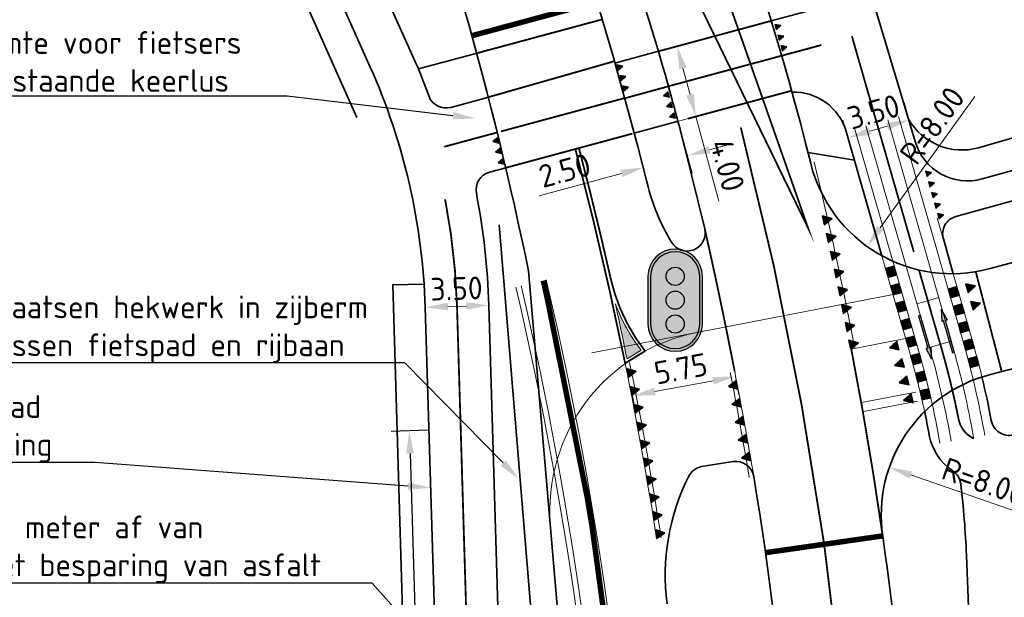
# Model space of a CAD drawing. Header units: metres. Extents: x 170926 to 172327, y 405849 to 407908.
# Tile 12 of 19: x 171366 to 171420, y 406689 to 406721. Entities that reach past the tile are written whole.
import ezdxf
from ezdxf import colors
from ezdxf.entities.mleader import LeaderData, LeaderLine
from ezdxf.math import Vec2, Vec3

# ---------------------------------------------------------------- set-up
doc = ezdxf.new("R2010")
doc.units = ezdxf.units.M
for name, pattern in [('VW-1-1_STREEP', [2, 1, -1]), ('VW-1-3_STREEP', [4, 1, -3]), ('VW-30-270_STREEP', [3, 0.3, -2.7]), ('VW-5050_STREEP', [1, 0.5, -0.5]), ('XX-HIDDEN', [4, 2, -2])]:
    doc.linetypes.add(name, pattern=pattern)
doc.layers.get('Defpoints').update_dxf_attribs({"color": 211, "lineweight": 25})
for name, color, linetype, lineweight in [('N-WE-IE-TERREINAFSCHEIDING_KUNSTMATIG_RASTERHEKWERK-G', 20, 'IE-TERREINAFSCHEIDING-KUNSTMATIG-OPEN', 35), ('N-WE-VH-KANTVERHARDING-G', 210, 'Continuous', 35), ('N-WE-VW-MARKERING_DWARS-S-500', 7, 'Continuous', 25), ('N-WE-VW-MARKERING_DWARS_OVERSTEEK_KANALISATIESTREEP50_10-G', 7, 'VW-5050_STREEP', 13), ('N-WE-VW-MARKERING_DWARS_STOPSTREEP_030-G', 7, 'Continuous', 25), ('N-WE-VW-MARKERING_LANGS_STREEP_11_10-G', 7, 'VW-1-1_STREEP', 13), ('N-WE-VW-MARKERING_LANGS_STREEP_13_10-G', 7, 'VW-1-3_STREEP', 13), ('N-WE-VW-MARKERING_LANGS_STREEP_13_30-G', 7, 'VW-1-3_STREEP', 25), ('N-WE-VW-MARKERING_LANGS_STREEP_30270_10-G', 7, 'VW-30-270_STREEP', 13), ('N-WE-VW-MARKERING_LANGS_STREEP_DOORGETROKKEN_10-G', 7, 'Continuous', 13), ('N-WE-VW-MARKERING_PIJL-S-500', 7, 'Continuous', 25), ('N-WE-VW-MARKERING_PUNTSTUK-O', 7, 'Continuous', 18), ('N-WE-VW-MARKERING_PUNTSTUK-V-500', 7, 'Continuous', 18), ('N-WE-VW-OPRIJZICHT-G', 10, 'XX-HIDDEN', 13), ('X-XX-AL-M-500', 7, 'Continuous', 18), ('X-XX-AL-T25-500', 7, 'Continuous', 25)]:
    doc.layers.add(name, color=color, linetype=linetype, lineweight=lineweight)
doc.layers.add('X-XX-AL-HULPLIJN-G', color=7, linetype='Continuous', lineweight=18, plot=False)
doc.styles.add('NLCS-ISO-M500-T25', font='NLCS-ISO.ttf', dxfattribs={"height": 1.25})
doc.linetypes.add('IE-TERREINAFSCHEIDING-KUNSTMATIG-OPEN', pattern='A,7,-1.5,[67,NLCS.shx,S=0.75,R=0,X=0,Y=0],-1.5', length=10)
doc.dimstyles.new('NLCS-M500-T25-PIJL_L2_H1', dxfattribs={"dimscale": 0.5, "dimtxt": 2.5, "dimasz": 2.5, "dimexe": 2, "dimexo": 2, "dimgap": 0.7, "dimtad": 1, "dimzin": 0, "dimdsep": 46, "dimtxsty": 'NLCS-ISO-M500-T25', "dimcen": 0, "dimdle": 2, "dimclrd": 256, "dimclre": 256, "dimclrt": 256, "dimadec": 1, "dimazin": 0, "dimtfac": 1, "dimtdec": 3, "dimtofl": 0, "dimtmove": 0, "dimatfit": 3, "dimfxl": 2, "dimfxlon": 1, "dimtfillclr": 256, "dimtolj": 1, "dimtzin": 0, "dimlwd": -1, "dimlwe": -1, "dimarcsym": 0})

# ---------------------------------------------------------------- blocks, each defined once
blk = doc.blocks.new('*D1801')
at = {"layer": 'Defpoints', "transparency": 16777216}
for p, q in [((171388.4510867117, 406698.318171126), (171386.4520706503, 406698.255443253)), ((171387.4907836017, 406697.0374221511), (171389.1060263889, 406645.5627567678)), ((171390.1447393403, 406644.344735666), (171388.1457232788, 406644.282007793))]:
    blk.add_line(p, q, dxfattribs=at)
at = {"layer": 'Defpoints', "color": 0, "transparency": 16777216}
for p in [(171396.0978661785, 406698.5581222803), (171397.791518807, 406644.5846868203), (171389.1452313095, 406644.3133717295)]:
    blk.add_point(p, dxfattribs=at)
at = {"layer": 'Defpoints', "transparency": 16777216}
for points in [[(171387.6990144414, 406697.0439563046), (171387.2825527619, 406697.0308879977), (171387.451578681, 406698.2868071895)], [(171389.3142572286, 406645.5692909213), (171388.8977955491, 406645.5562226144), (171389.1452313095, 406644.3133717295)]]:
    blk.add_solid(points, dxfattribs=at)
at = {"layer": 'Defpoints', "transparency": 16777216, "insert": (171389.2729253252, 406671.3306692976), "char_height": 1.25, "attachment_point": 5, "rotation": 271.7973159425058, "style": 'NLCS-ISO-M500-T25'}
blk.add_mtext('\\A1;54.00', dxfattribs=at)
blk = doc.blocks.new('*D1799')
at = {"layer": 'Defpoints', "color": 0, "transparency": 16777216}
for p in [(171405.2946852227, 406701.7403824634), (171405.3820656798, 406701.2709801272), (171399.6417952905, 406700.6880824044)]:
    blk.add_point(p, dxfattribs=at)
at = {"layer": 'X-XX-AL-M-500', "transparency": 16777216}
for p, q in [((171400.9580648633, 406700.4474409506), (171404.1531765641, 406701.0422192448)), ((171405.3820656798, 406701.2709801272), (171405.5650743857, 406700.2878688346)), ((171399.7291757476, 406700.2186800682), (171399.9121844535, 406699.2355687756))]:
    blk.add_line(p, q, dxfattribs=at)
for points in [[(171404.1150497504, 406701.2470340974), (171404.1913033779, 406700.8374043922), (171405.3820656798, 406701.2709801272)], [(171400.9199380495, 406700.6522558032), (171400.996191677, 406700.242626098), (171399.7291757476, 406700.2186800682)]]:
    blk.add_solid(points, dxfattribs=at)
at = {"layer": 'X-XX-AL-M-500', "transparency": 16777216, "insert": (171402.3771872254, 406701.7033636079), "char_height": 1.25, "attachment_point": 5, "rotation": 10.545057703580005, "style": 'NLCS-ISO-M500-T25'}
blk.add_mtext('\\A1;5.75', dxfattribs=at)
blk = doc.blocks.new('N-SVW-MARKERING_PIJL_RD_2.5')
blk.add_hatch(color=256).paths.add_polyline_path([(1.850000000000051, 0.05000000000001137), (2.220446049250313e-16, 0.05000000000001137), (2.864375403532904e-14, -0.04999999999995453), (1.850000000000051, -0.04999999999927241), (1.85000000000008, -0.1499999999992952), (2.499999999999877, 4.831655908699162e-13), (1.849999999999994, 0.1500000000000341)])
for p, q in [((2.842170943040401e-14, 0.05000000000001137), (1.850000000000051, 0.05000000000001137)), ((2.842170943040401e-14, -0.05000000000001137), (0, 0.05000000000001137)), ((1.850000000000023, 0.05000000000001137), (1.849999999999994, 0.1500000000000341)), ((2.5, 4.547473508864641e-13), (1.849999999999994, 0.1500000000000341)), ((2.5, 5.115907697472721e-13), (1.85000000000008, -0.1499999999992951)), ((5.684341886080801e-14, -0.04999999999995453), (1.85000000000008, -0.0499999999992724)), ((1.850000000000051, -0.0499999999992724), (1.85000000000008, -0.1499999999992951))]:
    blk.add_line(p, q)
blk = doc.blocks.new('*D1780')
at = {"layer": 'Defpoints', "color": 0, "transparency": 16777216}
for p in [(171398.6640612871, 406718.4912560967), (171403.2099021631, 406715.5746673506), (171399.7059743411, 406714.6293372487)]:
    blk.add_point(p, dxfattribs=at)
at = {"layer": 'X-XX-AL-M-500', "transparency": 16777216}
for p, q in [((171401.2025093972, 406719.1761079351), (171403.1334688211, 406719.6970644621)), ((171402.4935869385, 406718.2297365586), (171402.8843043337, 406716.7815169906)), ((171402.2444224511, 406715.3141890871), (171404.1753818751, 406715.8351456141)), ((171403.2099021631, 406715.5746673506), (171404.4667097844, 406710.9162277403))]:
    blk.add_line(p, q, dxfattribs=at)
for points in [[(171402.6947285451, 406718.2840028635), (171402.2924453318, 406718.1754702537), (171402.1679891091, 406719.4365861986)], [(171403.0854459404, 406716.8357832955), (171402.6831627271, 406716.7272506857), (171403.2099021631, 406715.5746673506)]]:
    blk.add_solid(points, dxfattribs=at)
at = {"layer": 'X-XX-AL-M-500', "transparency": 16777216, "insert": (171404.9424476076, 406712.8959890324), "char_height": 1.25, "attachment_point": 5, "rotation": 285.0984424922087, "style": 'NLCS-ISO-M500-T25'}
blk.add_mtext('\\A1;4.00', dxfattribs=at)
blk = doc.blocks.new('*D1779')
at = {"layer": 'Defpoints', "color": 0, "transparency": 16777216}
for p in [(171414.9297758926, 406715.3802933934), (171411.5651947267, 406714.4150027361), (171411.5651947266, 406714.4150027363)]:
    blk.add_point(p, dxfattribs=at)
at = {"layer": 'X-XX-AL-M-500', "transparency": 16777216}
for p, q in [((171414.9297758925, 406715.3802933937), (171414.6540032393, 406716.3415162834)), ((171411.5651947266, 406714.4150027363), (171411.2894220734, 406715.376225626)), ((171413.7282472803, 406715.0355775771), (171412.7667233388, 406714.7597185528))]:
    blk.add_line(p, q, dxfattribs=at)
for points in [[(171412.7092707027, 406714.9599733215), (171412.8241759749, 406714.5594637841), (171411.5651947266, 406714.4150027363)], [(171413.6707946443, 406715.2358323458), (171413.7856999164, 406714.8353228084), (171414.9297758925, 406715.3802933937)]]:
    blk.add_solid(points, dxfattribs=at)
at = {"layer": 'X-XX-AL-M-500', "transparency": 16777216, "insert": (171412.9786069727, 406715.8348403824), "char_height": 1.25, "attachment_point": 5, "rotation": 16.008064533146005, "style": 'NLCS-ISO-M500-T25'}
blk.add_mtext('\\A1;3.50', dxfattribs=at)
blk = doc.blocks.new('*D1778')
at = {"layer": 'Defpoints', "color": 0, "transparency": 16777216}
for p in [(171391.8216129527, 406705.1880573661), (171391.8216129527, 406705.1880573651), (171388.3231960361, 406705.0828001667)]:
    blk.add_point(p, dxfattribs=at)
at = {"layer": 'X-XX-AL-M-500', "transparency": 16777216}
for p, q in [((171389.5726306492, 406705.1203920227), (171390.5721783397, 406705.1504655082)), ((171391.8216129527, 406705.1880573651), (171391.8516864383, 406704.1885096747)), ((171388.3231960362, 406705.0828001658), (171388.3532695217, 406704.0832524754))]:
    blk.add_line(p, q, dxfattribs=at)
for points in [[(171389.5663653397, 406705.3286311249), (171389.5788959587, 406704.9121529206), (171388.3231960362, 406705.0828001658)], [(171390.5659130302, 406705.3587046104), (171390.5784436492, 406704.9422264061), (171391.8216129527, 406705.1880573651)]]:
    blk.add_solid(points, dxfattribs=at)
at = {"layer": 'X-XX-AL-M-500', "transparency": 16777216, "insert": (171390.043082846, 406706.1099877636), "char_height": 1.25, "attachment_point": 5, "rotation": 1.723343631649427, "style": 'NLCS-ISO-M500-T25'}
blk.add_mtext('\\A1;3.50', dxfattribs=at)
blk = doc.blocks.new('*D1777')
at = {"layer": 'Defpoints', "color": 0, "transparency": 16777216}
for p in [(171413.842607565, 406696.2712755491), (171421.3972973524, 406693.6394202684)]:
    blk.add_point(p, dxfattribs=at)
at = {"layer": 'X-XX-AL-M-500', "transparency": 16777216}
blk.add_line((171421.2320385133, 406693.6969921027), (171415.0230278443, 406695.8600481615), dxfattribs=at)
blk.add_solid([(171415.0915657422, 406696.0567848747), (171414.9544899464, 406695.6633114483), (171413.842607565, 406696.2712755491)], dxfattribs=at)
at = {"layer": 'X-XX-AL-M-500', "transparency": 16777216, "insert": (171419.0385006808, 406695.493634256), "char_height": 1.25, "attachment_point": 5, "rotation": 340.7930067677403, "style": 'NLCS-ISO-M500-T25'}
blk.add_mtext('\\A1;R=8.00', dxfattribs=at)
blk = doc.blocks.new('*D1776')
at = {"layer": 'Defpoints', "color": 0, "transparency": 16777216}
for p in [(171402.2319567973, 406715.3108259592), (171399.8156322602, 406714.6589220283), (171402.7426573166, 406713.4178810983)]:
    blk.add_point(p, dxfattribs=at)
at = {"layer": 'X-XX-AL-M-500', "transparency": 16777216}
for p, q in [((171402.4924350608, 406714.3453462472), (171403.0031355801, 406712.4524013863)), ((171403.9495069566, 406713.7434789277), (171405.1563565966, 406714.0690767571)), ((171400.0761105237, 406713.6934423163), (171400.586811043, 406711.8004974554)), ((171399.1194831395, 406712.440379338), (171394.5817284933, 406711.2161314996))]:
    blk.add_line(p, q, dxfattribs=at)
for points in [[(171403.8952406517, 406713.9446205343), (171404.0037732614, 406713.542337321), (171402.7426573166, 406713.4178810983)], [(171399.0652168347, 406712.6415209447), (171399.1737494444, 406712.2392377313), (171400.3263327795, 406712.7659771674)]]:
    blk.add_solid(points, dxfattribs=at)
at = {"layer": 'X-XX-AL-M-500', "transparency": 16777216, "insert": (171395.9932146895, 406712.6067992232), "char_height": 1.25, "attachment_point": 5, "rotation": 15.098442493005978, "style": 'NLCS-ISO-M500-T25'}
blk.add_mtext('\\A1;2.50', dxfattribs=at)
blk = doc.blocks.new('N-SVW-MARKERING_DWARS_DRIEHOEK_30 30')
at = {"flags": 128}
blk.add_lwpolyline([(0.15, -0.15), (0.3, 0.15), (0, 0.15)], close=True, dxfattribs=at)
blk.add_solid([(0, 0.15), (0.3, 0.15), (0.15, -0.15), (0.3, 0.15)])
blk = doc.blocks.new('N-SVW-MARKERING_DWARS_DRIEHOEK_50 50')
at = {"flags": 128}
blk.add_lwpolyline([(0.25, -0.25), (0.5, 0.25), (0, 0.25)], close=True, dxfattribs=at)
blk.add_solid([(0, 0.25), (0.5, 0.25), (0.25, -0.25), (0.5, 0.25)])
blk = doc.blocks.new('*D1773')
at = {"layer": 'Defpoints', "color": 0, "transparency": 16777216}
for p in [(171417.2868125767, 406714.9251098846), (171412.6191907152, 406708.4279330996)]:
    blk.add_point(p, dxfattribs=at)
at = {"layer": 'X-XX-AL-M-500', "transparency": 16777216}
blk.add_line((171418.5448727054, 406716.6762883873), (171413.348506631, 406709.4431169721), dxfattribs=at)
blk.add_solid([(171413.1793093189, 406709.5646696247), (171413.517703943, 406709.3215643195), (171412.6191907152, 406708.4279330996)], dxfattribs=at)
at = {"layer": 'X-XX-AL-M-500', "transparency": 16777216, "insert": (171416.1995863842, 406715.0828131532), "char_height": 1.25, "attachment_point": 5, "rotation": 54.30624228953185, "style": 'NLCS-ISO-M500-T25'}
blk.add_mtext('\\A1;R=8.00', dxfattribs=at)
blk = doc.blocks.new('N-SVW-MARKERING_DWARS_OVERSTEEK_BLOKSTREEP_050')
at = {"flags": 128}
blk.add_lwpolyline([(0, -0.25), (0.4999999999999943, -0.25), (0.4999999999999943, 0.25), (0, 0.25)], close=True, dxfattribs=at)
blk.add_solid([(0, 0.25), (0.4999999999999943, 0.25), (0, -0.25), (0.4999999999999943, -0.25)])
blk = doc.blocks.new('VRI')
at = {"true_color": 0xffffff}
h = blk.add_hatch(color=7, dxfattribs=at)
h.dxf.hatch_style = 1
edge = h.paths.add_edge_path()
edge.add_arc((0, 0.2625000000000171), 0.3000000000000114, 0, 180)
edge.add_line((-0.3000000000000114, 0.2625000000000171), (-0.3000000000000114, -0.2625000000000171))
edge.add_arc((0, -0.2625000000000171), 0.3000000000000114, 180, 360)
edge.add_line((0.3000000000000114, -0.2625000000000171), (0.3000000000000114, 0.2625000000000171))
edge = h.paths.add_edge_path(flags=16)
edge.add_arc((0, 0.2625000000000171), 0.2699999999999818, 0, 180)
edge.add_line((-0.2699999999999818, 0.2625000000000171), (-0.2699999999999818, -0.2625000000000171))
edge.add_arc((0, -0.2625000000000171), 0.2699999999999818, 180, 360)
edge.add_line((0.2699999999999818, -0.2625000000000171), (0.2699999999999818, 0.2625000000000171))
at = {"true_color": 0x323232}
h = blk.add_hatch(color=250, dxfattribs=at)
h.dxf.hatch_style = 1
edge = h.paths.add_edge_path(flags=16)
edge.add_arc((0, 0.2625000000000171), 0.1, 0, 360)
edge = h.paths.add_edge_path(flags=16)
edge.add_arc((0, 0), 0.1, 0, 360)
edge = h.paths.add_edge_path(flags=16)
edge.add_arc((0, -0.2625000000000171), 0.1, 0, 360)
edge = h.paths.add_edge_path()
edge.add_arc((0, 0.2625000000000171), 0.2699999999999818, 0, 180)
edge.add_line((-0.2699999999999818, 0.2625000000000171), (-0.2699999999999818, -0.2625000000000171))
edge.add_arc((0, -0.2625000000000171), 0.2699999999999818, 180, 360)
edge.add_line((0.2699999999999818, -0.2625000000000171), (0.2699999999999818, 0.2625000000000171))
h = blk.add_hatch(color=1)
h.dxf.hatch_style = 1
edge = h.paths.add_edge_path()
edge.add_arc((0, 0.2625000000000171), 0.1, 0, 360)
h = blk.add_hatch(color=30)
h.dxf.hatch_style = 1
edge = h.paths.add_edge_path()
edge.add_arc((0, 0), 0.1, 0, 360)
h = blk.add_hatch(color=92)
h.dxf.hatch_style = 1
edge = h.paths.add_edge_path()
edge.add_arc((0, -0.2625000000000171), 0.1, 0, 360)
at = {"color": 7, "true_color": 0xffffff}
blk.add_lwpolyline([(0.3000000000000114, 0.2625000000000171, 0.9999999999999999), (-0.3000000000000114, 0.2625000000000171), (-0.3000000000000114, -0.2625000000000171, 0.9999999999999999), (0.3000000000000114, -0.2625000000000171)], format="xyb", close=True, dxfattribs=at)
at = {"color": 250, "true_color": 0x323232}
blk.add_lwpolyline([(0.2699999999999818, 0.2625000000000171, 1), (-0.2699999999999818, 0.2625000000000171), (-0.2699999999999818, -0.2625000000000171, 1), (0.2699999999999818, -0.2625000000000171)], format="xyb", close=True, dxfattribs=at)
at = {"color": 1}
blk.add_circle((0, 0.2625000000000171), 0.1, dxfattribs=at)
at = {"color": 30}
blk.add_circle((0, 0), 0.1, dxfattribs=at)
at = {"color": 92}
blk.add_circle((0, -0.2625000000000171), 0.1, dxfattribs=at)

msp = doc.modelspace()

# ---------------------------------------------------------------- hatches: boundary and pattern name
at = {"layer": 'N-WE-VW-MARKERING_PUNTSTUK-V-500'}
h = msp.add_hatch(color=256, dxfattribs=at)
h.dxf.hatch_style = 1
edge = h.paths.add_edge_path()
edge.add_line((171399.4214253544, 406702.2404788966), (171400.1931917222, 406702.7134792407))
edge.add_arc((171408.2812707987, 406708.8458096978), 10.14999999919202, 200.5832151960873, 217.1691744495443, ccw=False)
edge.add_arc((171186.2006651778, 406658.7379731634), 217.6133281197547, 11.531541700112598, 12.348827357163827, ccw=False)

# ---------------------------------------------------------------- linework, layer by layer
msp.add_arc((171186.2006645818, 406658.7379730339), 217.6633287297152, 14.65932666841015, 14.66350845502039)
at = {"layer": 'N-WE-IE-TERREINAFSCHEIDING_KUNSTMATIG_RASTERHEKWERK-G', "flags": 128}
msp.add_lwpolyline([(171396.2777353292, 406645.0050904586), (171395.5597031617, 406668.0447322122, 0.01364132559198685), (171394.9368073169, 406678.6920591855), (171392.393, 406709.612)], format="xyb", dxfattribs=at)
at = {"layer": 'N-WE-VH-KANTVERHARDING-G', "flags": 128}
for points in [[(171387.4944962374, 406779.783433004), (171388.7659675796, 406777.6326701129, 0.04246996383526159), (171391.7168180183, 406773.4887242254, -0.06803326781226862), (171396.0871739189, 406766.6375911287), (171398.9886408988, 406760.3427432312, -0.05002088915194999), (171411.89834464, 406725.6635776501), (171412.5439438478, 406723.2721199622), (171415.2670722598, 406714.2033616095, 0.4116796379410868), (171418.9524705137, 406712.1389057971), (171426.935, 406714.352), (171436.46580164, 406717.2505468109, -0.1769469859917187), (171439.8921054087, 406717.0617990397), (171445.1980715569, 406714.7852456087)], [(171382.816, 406773.696), (171393.3029895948, 406753.2232502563, 0.003431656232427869), (171396.4738452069, 406747.1364100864, -0.06108705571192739), (171409.52205019, 406712.9996243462, 0.4182567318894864), (171419.3192202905, 406707.1875837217), (171435.079735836, 406711.3971045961, 0.01244095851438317), (171445.198071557, 406714.7852456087, 0.01244095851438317)], [(171403.6948640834, 406709.4019893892), (171402.5910883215, 406713.8602559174, 0.007471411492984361), (171401.8296416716, 406716.7500172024), (171401.5088132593, 406717.8977081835, 0.0249767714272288), (171398.3440844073, 406727.3673612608, 0.02828062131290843), (171390.7460703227, 406743.9775224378), (171382.454, 406764.513)], [(171414.8967657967, 406715.4365828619, 0.3433034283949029), (171418.752, 406713.858), (171421.718, 406714.717), (171429.038, 406716.765), (171429.898, 406717.02), (171435.9975459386, 406718.8292141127)], [(171417.3564794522, 406706.9254286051), (171416.8138094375, 406708.8422626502, -0.4158073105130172), (171417.5088284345, 406710.0783149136), (171427.3815729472, 406712.8154565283), (171436.3721053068, 406715.5496944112, -0.1769469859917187), (171439.7984090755, 406715.3609466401), (171442.9819210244, 406713.9950436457)], [(171409.523093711, 406632.6943504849), (171409.1393429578, 406664.4781535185, 0.03733341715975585), (171406.3917544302, 406695.7645678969, 0.4124732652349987), (171405.2492374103, 406696.5908633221), (171403.5065313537, 406696.3162695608)]]:
    msp.add_lwpolyline(points, format="xyb", dxfattribs=at)
at = {"layer": 'N-WE-VH-KANTVERHARDING-G'}
for points in [[(171400.5198340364, 406711.9150301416, 0.04027658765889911), (171389.9181576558, 406743.3922095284), (171387.9737584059, 406747.9230105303, 0.05519320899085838), (171386.6713536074, 406750.2207980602), (171378.4430317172, 406761.6031693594, -0.02433591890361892), (171377.8059204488, 406762.5814271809), (171377.0595355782, 406763.859382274)], [(171394.002, 406707.092, 0.07327922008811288), (171373.9166368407, 406762.2082263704, -0.0001370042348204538)], [(171384.5719999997, 406715.5170000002), (171370.8312145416, 406746.3170614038, 0.01669774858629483), (171370.5826892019, 406746.8277331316), (171368.415502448, 406750.9464889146)], [(171391.8192915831, 406716.6445951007), (171389.7250993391, 406716.0795997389, -0.3906670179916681), (171388.5234017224, 406716.7072834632, 0.01938372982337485), (171387.6608564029, 406718.8460707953), (171374.5267571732, 406748.0919001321)], [(171389.0229899, 406682.2228670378), (171388.3231960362, 406705.0828001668, 0.09767163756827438), (171385.3038541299, 406718.2867992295), (171372.4751199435, 406747.0502564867)], [(171409.867, 406725.131), (171410.5165104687, 406722.7248413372, -0.4142531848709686), (171409.811544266, 406721.4987527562), (171407.3521548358, 406720.8352302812)], [(171391.274, 406682.289), (171391.2334685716, 406683.6361366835, -0.3035515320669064), (171391.8234060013, 406684.5784707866, 0.303551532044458), (171392.413343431, 406685.5208048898), (171391.8216129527, 406705.1880573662, 0.04036392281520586), (171391.135635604, 406711.3559614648, 0.04036392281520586)], [(171397.090125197, 406667.0919424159, 0.01471150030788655), (171396.4313001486, 406678.8204771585), (171394.002, 406707.092)], [(171431.4593543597, 406635.2226632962, -0.4233277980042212), (171415.8142890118, 406650.0276459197), (171415.6388692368, 406664.5566273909, 0.03255427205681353), (171413.4780947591, 406692.505299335, -0.3823067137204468), (171419.3994979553, 406701.3859548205), (171427.8262053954, 406703.5591680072)], [(171419.4505799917, 406698.8482458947, 0.01197045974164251), (171418.9493850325, 406701.188937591, 0.01197045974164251)], [(171416.0426933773, 406698.0315571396, 0.007343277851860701), (171415.7739638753, 406699.3706346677, 0.007343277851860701)], [(171418.3996931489, 406683.4227040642), (171418.0854504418, 406691.4277380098, 0.02070371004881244), (171417.7667273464, 406695.371733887, 0.02070371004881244)]]:
    msp.add_lwpolyline(points, format="xyb", dxfattribs=at)
for points in [[(171387.9464368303, 406718.1891179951), (171391.1838210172, 406719.0625368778)], [(171401.1466891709, 406719.1610481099), (171398.7573115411, 406718.5164142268)], [(171399.8156322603, 406714.6589220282), (171402.2319567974, 406715.3108259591)], [(171413.4296319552, 406707.9163897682), (171411.4704189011, 406714.7453498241)], [(171409.3746103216, 406713.5890847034), (171411.9216030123, 406713.1727192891)], [(171391.8568874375, 406712.5117199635), (171392.76996194, 406712.7580597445)], [(171387.253, 406682.171), (171386.537, 406706.307), (171388.242, 406706.353)]]:
    msp.add_lwpolyline(points, dxfattribs=at)
for centre, radius, start, end in [((171408.5867502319, 406713.9180318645), 3, 16.00806453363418, 91.76303228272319), ((171392.1173657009, 406711.5462402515), 1, 105.0984424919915, 190.9690543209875), ((171412.1633357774, 406714.818281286), 12, 194.0009270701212, 210.8612100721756), ((171402.7207995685, 406709.1757189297), 1, 210.8612100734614, 13.0775969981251), ((171420.4331468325, 406699.034155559), 1, 190.714172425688, 284.2491751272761), ((171418.992400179, 406698.5785761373), 3, 190.506068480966, 236.3196656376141), ((171403.7133300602, 406695.3378860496), 1, 101.9348139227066, 153.089792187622), ((171416.7741648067, 406695.2499980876), 1, 6.992291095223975, 56.31966563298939), ((171413.5222160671, 406690.3593566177), 12, 153.0897921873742, 187.5828813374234)]:
    msp.add_arc(centre, radius, start, end, dxfattribs=at)
at = {"layer": 'N-WE-VW-MARKERING_DWARS_OVERSTEEK_KANALISATIESTREEP50_10-G', "ltscale": 2, "const_width": 0.1, "flags": 128}
for points in [[(171398.0578631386, 406720.9170953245), (171391.1838210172, 406719.0625368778)], [(171401.1779536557, 406719.1694830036), (171407.3521548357, 406720.8352302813)], [(171391.8192915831, 406716.6445951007), (171398.7288722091, 406718.6161772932)], [(171401.7141241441, 406717.2426281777), (171407.9253742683, 406718.9183709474)], [(171402.7594449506, 406715.4531378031), (171408.4728511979, 406716.9945665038)], [(171392.4935758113, 406714.7550021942), (171399.2958232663, 406716.5901910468)], [(171392.76996194, 406712.7580597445), (171399.7186105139, 406714.6327463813)], [(171420.0232626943, 406701.5426117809), (171418.6042109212, 406707.0069607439)]]:
    msp.add_lwpolyline(points, dxfattribs=at)
msp.add_lwpolyline([(171417.3315596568, 406700.4241090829, 0.01303305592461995), (171416.7012423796, 406702.8587931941), (171415.4749880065, 406707.1329797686)], format="xyb", dxfattribs=at)
at = {"layer": 'N-WE-VW-MARKERING_DWARS_STOPSTREEP_030-G', "transparency": 33554687, "const_width": 0.3, "flags": 128}
for points in [[(171397.7973848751, 406721.8825750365), (171390.9233427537, 406720.0280165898)], [(171413.4780947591, 406692.5052993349), (171407.033084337, 406691.582982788)]]:
    msp.add_lwpolyline(points, dxfattribs=at)
at = {"layer": 'N-WE-VW-MARKERING_LANGS_STREEP_11_10-G', "ltscale": 2, "const_width": 0.1, "flags": 128}
for points in [[(171410.2608707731, 406692.0448974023, 0.02756722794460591), (171405.6750098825, 406714.9776788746)], [(171405.3415570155, 406701.5459414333, 0.007772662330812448), (171403.6948640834, 406709.4019893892)], [(171413.4780947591, 406692.5052993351, 0.01209547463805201), (171411.7510561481, 406702.7860216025, 0.01209547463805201)]]:
    msp.add_lwpolyline(points, format="xyb", dxfattribs=at)
at = {"layer": 'N-WE-VW-MARKERING_LANGS_STREEP_13_10-G', "ltscale": 2, "const_width": 0.1, "flags": 128}
msp.add_lwpolyline([(171412.5758642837, 406649.0493155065), (171412.3891060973, 406664.5173904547, 0.03255467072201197), (171410.2608707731, 406692.0448974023, 0.03255467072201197)], format="xyb", dxfattribs=at)
at = {"layer": 'N-WE-VW-MARKERING_LANGS_STREEP_13_30-G', "ltscale": 2, "const_width": 0.3, "flags": 128}
msp.add_lwpolyline([(171400.4547040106, 406655.4403653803), (171400.057519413, 406668.1849069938, 0.04726794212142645), (171394.8373732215, 406706.5550861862)], format="xyb", dxfattribs=at)
at = {"layer": 'N-WE-VW-MARKERING_LANGS_STREEP_30270_10-G', "ltscale": 2, "const_width": 0.1, "flags": 128}
msp.add_lwpolyline([(171415.1909347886, 406708.1230650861), (171411.7867948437, 406719.9884085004)], dxfattribs=at)
msp.add_lwpolyline([(171390.6942084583, 406684.4686285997), (171390.0724044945, 406705.1354287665, 0.04036392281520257), (171389.4176079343, 406711.0229735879, 0.04036392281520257)], format="xyb", dxfattribs=at)
at = {"layer": 'N-WE-VW-MARKERING_LANGS_STREEP_DOORGETROKKEN_10-G', "const_width": 0.1, "flags": 128}
for points in [[(171407.9253742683, 406718.9183709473), (171410.1045173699, 406719.5062853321)], [(171399.2992051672, 406716.5778627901), (171401.7145756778, 406717.2409751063)], [(171389.3738496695, 406713.9133264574), (171392.304797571, 406714.704071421)]]:
    msp.add_lwpolyline(points, dxfattribs=at)
at = {"layer": 'N-WE-VW-MARKERING_LANGS_STREEP_DOORGETROKKEN_10-G', "flags": 128}
for points in [[(171396.5810331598, 406713.7870407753, 0.1, 0.1, -0.01391286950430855), (171399.3171596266, 406702.0006461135, 0.1, 0.1, 0)], [(171400.4139586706, 406702.672852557, 0.1, 0.1, -0.1113030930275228), (171398.526490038, 406706.6448464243, 0.1, 0.1, 0.008503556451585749), (171396.7745189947, 406713.8376691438, 0, 0, 0)], [(171399.3171596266, 406702.0006461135, 0.1, 0.1, 0), (171400.4139586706, 406702.672852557, 0.1, 0.1, 0)]]:
    msp.add_lwpolyline(points, format="xyseb", dxfattribs=at)
at = {"layer": 'N-WE-VW-MARKERING_LANGS_STREEP_DOORGETROKKEN_10-G', "const_width": 0.1, "flags": 128}
msp.add_lwpolyline([(171418.4817767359, 406697.8640624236, -0.2375163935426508), (171417.652615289, 406698.9281496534, 0.007928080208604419), (171417.3315596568, 406700.4241090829, 0.007928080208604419)], format="xyb", dxfattribs=at)
at = {"layer": 'N-WE-VW-MARKERING_PUNTSTUK-O', "flags": 128}
msp.add_lwpolyline([(171399.4214253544, 406702.2404788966), (171400.1931917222, 406702.7134792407, -0.07249650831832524), (171398.7792207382, 406705.2774004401, -0.003566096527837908)], format="xyb", close=True, dxfattribs=at)
at = {"layer": 'N-WE-VW-OPRIJZICHT-G', "flags": 128}
msp.add_lwpolyline([(171384.1521954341, 406781.3105464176, 0.1, 0.1, 0), (171409.377430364, 406709.4369312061, 0.1, 0.1, 0), (171376.6144398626, 406776.8544344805, 0.1, 0.1, 0)], format="xyseb", close=True, dxfattribs=at)
at = {"layer": 'X-XX-AL-HULPLIJN-G'}
for p, q in [((171414.2625782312, 406705.8167819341), (171397.4864064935, 406702.5795370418)), ((171414.7362569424, 406703.3620663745), (171411.7510561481, 406702.7860216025)), ((171415.3046713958, 406700.4164077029), (171412.3194706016, 406699.8403629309)), ((171415.399407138, 406699.925464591), (171412.4142063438, 406699.349419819))]:
    msp.add_line(p, q, dxfattribs=at)
at = {"layer": 'X-XX-AL-HULPLIJN-G', "flags": 128}
for points in [[(171418.4751550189, 406697.9230794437, 0.02682776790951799), (171417.3020066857, 406703.0311511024), (171413.7533232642, 406715.4003098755)], [(171419.0909212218, 406698.0301167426, 0.0268277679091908), (171417.9027709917, 406703.2035090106), (171414.3540875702, 406715.5726677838)], [(171416.6278564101, 406697.6019675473, 0.02682776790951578), (171415.4997137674, 406702.5140773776), (171411.951030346, 406714.8832361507)], [(171417.243622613, 406697.7090048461, 0.0268277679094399), (171416.1004780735, 406702.6864352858), (171412.551794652, 406715.055594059)], [(171411.9474333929, 406702.8239158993, 0.01216461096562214), (171409.7090432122, 406713.0764856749)], [(171419.1950615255, 406700.1096142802, 0.01666538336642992), (171418.3833824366, 406703.3413953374), (171416.4701993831, 406710.0099149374)], [(171415.7739638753, 406699.3706346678, 0.01666538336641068), (171415.0191023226, 406702.376191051), (171413.105919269, 406709.0447106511)], [(171398.8804683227, 406655.3913042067), (171398.4835195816, 406668.1282778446, 0.04725866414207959), (171393.3037346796, 406706.1965086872, 0.04725866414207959)], [(171399.1803227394, 406655.4006491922), (171398.7833290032, 406668.1390665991, 0.04726043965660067), (171393.5958563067, 406706.2648091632, 0.04726043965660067)], [(171400.3047768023, 406655.4356928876), (171399.9076146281, 406668.1795149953, 0.0472670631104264), (171394.691312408, 406706.5209359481, 0.0472670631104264)], [(171400.604631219, 406655.4450378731), (171400.2074242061, 406668.1902987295, 0.04726882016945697), (171394.983434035, 406706.5892364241, 0.04726882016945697)], [(171401.0493908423, 406692.3582670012, 0.01124668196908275), (171399.3201465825, 406701.9859294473, 0.0110979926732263)], [(171401.2963850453, 406692.3969175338, 0.01124668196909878), (171399.5651528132, 406702.0356481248, 0.01124668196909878)], [(171406.145287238, 406695.7226880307, 0.005689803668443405), (171405.0961067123, 406701.4984635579, 0.005689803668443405)], [(171406.3917544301, 406695.7645678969, 0.005689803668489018), (171405.3415570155, 406701.5459414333, 0.005689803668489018)]]:
    msp.add_lwpolyline(points, format="xyb", dxfattribs=at)
for points in [[(171416.5599583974, 406705.6176069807), (171415.3584297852, 406705.2728911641)], [(171417.2493900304, 406703.2145497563), (171416.0478614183, 406702.8698339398)]]:
    msp.add_lwpolyline(points, dxfattribs=at)
at = {"layer": 'X-XX-AL-HULPLIJN-G'}
msp.add_arc((171405.1742474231, 406693.8785560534), 10, 100.9219422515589, 184.9112171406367, dxfattribs=at)

# ---------------------------------------------------------------- block references
at = {"xscale": 5, "yscale": 5, "zscale": 5}
msp.add_blockref('VRI', (171402.0689744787, 406705.4731680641), dxfattribs=at)
at = {"layer": 'N-WE-VW-MARKERING_DWARS-S-500'}
for name, p, rotation in [('N-SVW-MARKERING_DWARS_DRIEHOEK_30 30', (171407.7748911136, 406720.3876578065), 105.5602235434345), ('N-SVW-MARKERING_DWARS_DRIEHOEK_30 30', (171407.9358417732, 406719.8096483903), 105.5602235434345), ('N-SVW-MARKERING_DWARS_DRIEHOEK_30 30', (171408.0967924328, 406719.2316389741), 105.5602235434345), ('N-SVW-MARKERING_DWARS_DRIEHOEK_30 30', (171399.0809720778, 406718.1641591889), 105.5602235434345), ('N-SVW-MARKERING_DWARS_DRIEHOEK_30 30', (171399.2419227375, 406717.5861497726), 105.5602235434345), ('N-SVW-MARKERING_DWARS_DRIEHOEK_30 30', (171399.4028733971, 406717.0081403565), 105.5602235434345), ('N-SVW-MARKERING_DWARS_DRIEHOEK_30 30', (171401.5296646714, 406716.8930892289), 285.8968444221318), ('N-SVW-MARKERING_DWARS_DRIEHOEK_30 30', (171401.6940084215, 406716.3160353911), 285.8968444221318), ('N-SVW-MARKERING_DWARS_DRIEHOEK_30 30', (171401.8583521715, 406715.7389815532), 285.8968444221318), ('N-SVW-MARKERING_DWARS_DRIEHOEK_30 30', (171392.159535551, 406714.3731645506), 283.7052410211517), ('N-SVW-MARKERING_DWARS_DRIEHOEK_30 30', (171392.3016917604, 406713.7902480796), 283.7052410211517), ('N-SVW-MARKERING_DWARS_DRIEHOEK_30 30', (171392.4438479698, 406713.2073316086), 283.7052410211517), ('N-SVW-MARKERING_DWARS_DRIEHOEK_30 30', (171416.0623781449, 406712.3187225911), 105.5602235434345), ('N-SVW-MARKERING_DWARS_DRIEHOEK_30 30', (171416.2233288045, 406711.7407131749), 105.5602235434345), ('N-SVW-MARKERING_DWARS_DRIEHOEK_30 30', (171416.3929846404, 406711.1399464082), 105.5602235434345), ('N-SVW-MARKERING_DWARS_DRIEHOEK_30 30', (171416.5539353, 406710.5619369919), 105.5602235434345), ('N-SVW-MARKERING_DWARS_DRIEHOEK_50 50', (171410.5098493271, 406709.6743941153), 102.8494041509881), ('N-SVW-MARKERING_DWARS_DRIEHOEK_30 30', (171416.7148859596, 406709.9839275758), 105.5602235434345), ('N-SVW-MARKERING_DWARS_DRIEHOEK_50 50', (171410.7288187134, 406708.6986633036), 102.5837769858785), ('N-SVW-MARKERING_DWARS_DRIEHOEK_50 50', (171410.9432622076, 406707.7219278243), 102.318149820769), ('N-SVW-MARKERING_DWARS_DRIEHOEK_50 50', (171411.1531752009, 406706.7442086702), 102.0525226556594), ('N-SVW-MARKERING_DWARS_OVERSTEEK_BLOKSTREEP_050', (171414.0113583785, 406706.7952896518), 106.0080645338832), ('N-SVW-MARKERING_DWARS_DRIEHOEK_50 50', (171411.3585531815, 406705.7655268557), 101.7868954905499), ('N-SVW-MARKERING_DWARS_OVERSTEEK_BLOKSTREEP_050', (171414.2871310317, 406705.8340667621), 106.0080645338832), ('N-SVW-MARKERING_DWARS_OVERSTEEK_BLOKSTREEP_050', (171417.4525959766, 406705.6745999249), 106.0080645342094), ('N-SVW-MARKERING_DWARS_DRIEHOEK_50 50', (171418.4138188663, 406705.9503725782), 106.008064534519), ('N-SVW-MARKERING_DWARS_DRIEHOEK_50 50', (171411.5593917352, 406704.7859034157), 101.5212683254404), ('N-SVW-MARKERING_DWARS_OVERSTEEK_BLOKSTREEP_050', (171414.5629036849, 406704.8728438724), 106.0080645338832), ('N-SVW-MARKERING_DWARS_OVERSTEEK_BLOKSTREEP_050', (171417.7283686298, 406704.7133770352), 106.0080645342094), ('N-SVW-MARKERING_DWARS_DRIEHOEK_50 50', (171418.6895915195, 406704.9891496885), 106.008064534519), ('N-SVW-MARKERING_DWARS_DRIEHOEK_50 50', (171411.7556865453, 406703.8053594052), 101.2556411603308), ('N-SVW-MARKERING_DWARS_OVERSTEEK_BLOKSTREEP_050', (171414.8386763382, 406703.9116209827), 106.0080645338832), ('N-SVW-MARKERING_DWARS_OVERSTEEK_BLOKSTREEP_050', (171418.0041412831, 406703.7521541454), 106.0080645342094), ('N-SVW-MARKERING_DWARS_OVERSTEEK_BLOKSTREEP_050', (171415.1144489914, 406702.9503980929), 106.0080645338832), ('N-SVW-MARKERING_DWARS_DRIEHOEK_50 50', (171411.9474333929, 406702.8239158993), 100.9900139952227), ('N-SVW-MARKERING_DWARS_DRIEHOEK_50 50', (171414.0153397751, 406703.1552368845), 286.0080645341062), ('N-SVW-MARKERING_DWARS_OVERSTEEK_BLOKSTREEP_050', (171418.2793070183, 406702.7907582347), 105.719468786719), ('N-SVW-MARKERING_DWARS_OVERSTEEK_BLOKSTREEP_050', (171415.3879062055, 406701.9885193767), 105.4267077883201), ('N-SVW-MARKERING_DWARS_DRIEHOEK_50 50', (171414.293921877, 406702.1938641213), 285.6332622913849), ('N-SVW-MARKERING_DWARS_OVERSTEEK_BLOKSTREEP_050', (171418.540542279, 406701.8255005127), 104.5677948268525), ('N-SVW-MARKERING_DWARS_DRIEHOEK_50 50', (171399.7195795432, 406701.2675681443), 101.3167326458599), ('N-SVW-MARKERING_DWARS_OVERSTEEK_BLOKSTREEP_050', (171415.6435819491, 406701.021776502), 104.2011296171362), ('N-SVW-MARKERING_DWARS_DRIEHOEK_50 50', (171399.9128926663, 406700.2852602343), 101.0532593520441), ('N-SVW-MARKERING_DWARS_DRIEHOEK_50 50', (171405.1906484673, 406701.0071480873), 280.8102347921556), ('N-SVW-MARKERING_DWARS_DRIEHOEK_50 50', (171414.5598968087, 406701.2299352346), 284.3877018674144), ('N-SVW-MARKERING_DWARS_DRIEHOEK_50 50', (171414.8064886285, 406700.2552598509), 284.3877018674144), ('N-SVW-MARKERING_DWARS_OVERSTEEK_BLOKSTREEP_050', (171415.878521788, 406700.0497862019), 102.9755514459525), ('N-SVW-MARKERING_DWARS_DRIEHOEK_50 50', (171400.1016866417, 406699.3020737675), 100.7897860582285), ('N-SVW-MARKERING_DWARS_DRIEHOEK_50 50', (171405.3765724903, 406700.025570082), 280.5883205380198), ('N-SVW-MARKERING_DWARS_DRIEHOEK_50 50', (171400.2859574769, 406698.3180295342), 100.5263127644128), ('N-SVW-MARKERING_DWARS_DRIEHOEK_50 50', (171405.5586933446, 406699.0432793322), 280.3664062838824), ('N-SVW-MARKERING_DWARS_DRIEHOEK_50 50', (171405.7370082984, 406698.0602905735), 280.1444920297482), ('N-SVW-MARKERING_DWARS_DRIEHOEK_50 50', (171400.4657012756, 406697.3331483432), 100.2628394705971), ('N-SVW-MARKERING_DWARS_DRIEHOEK_50 50', (171405.9115146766, 406697.0766185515), 279.9225777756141), ('N-SVW-MARKERING_DWARS_DRIEHOEK_50 50', (171400.6409142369, 406696.3474510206), 99.99936617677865), ('N-SVW-MARKERING_DWARS_DRIEHOEK_50 50', (171400.8115926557, 406695.3609584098), 99.73589288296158), ('N-SVW-MARKERING_DWARS_DRIEHOEK_50 50', (171400.9777329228, 406694.3736913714), 99.4724195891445), ('N-SVW-MARKERING_DWARS_DRIEHOEK_50 50', (171401.1393315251, 406693.3856707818), 99.20894629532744), ('N-SVW-MARKERING_DWARS_DRIEHOEK_50 50', (171401.2963850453, 406692.3969175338), 98.94547300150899)]:
    msp.add_blockref(name, p, dxfattribs=dict(at, rotation=rotation))
at = {"layer": 'N-WE-VW-MARKERING_PIJL-S-500'}
for p, rotation in [((171415.4963236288, 406704.6250316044), 286.0080645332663), ((171417.387283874, 406702.5666901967), 106.0080645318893)]:
    msp.add_blockref('N-SVW-MARKERING_PIJL_RD_2.5', p, dxfattribs=dict(at, rotation=rotation))

# ---------------------------------------------------------------- dimensions: what is measured, and where the dimension line sits
at = {"layer": 'Defpoints'}
dim = msp.add_aligned_dim(p1=(171396.0978661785, 406698.5581222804), p2=(171397.791518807, 406644.5846868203), distance=-8.650543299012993, dimstyle='NLCS-M500-T25-PIJL_L2_H1', dxfattribs=at)
dim.commit()
dim.dimension.update_dxf_attribs({"geometry": '*D1801', "text_midpoint": (171389.2729253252, 406671.3306692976)})
at = {"layer": 'X-XX-AL-M-500'}
for base, p1, p2, angle, picture, middle in [((171403.2099021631, 406715.5746673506), (171398.6640612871, 406718.4912560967), (171399.7059743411, 406714.6293372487), 285.0984424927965, '*D1780', (171404.0011048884, 406712.6420227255)), ((171402.7426573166, 406713.4178810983), (171399.8156322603, 406714.6589220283), (171402.2319567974, 406715.3108259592), 15.098442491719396, '*D1776', (171396.2471809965, 406711.6654565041))]:
    dim = msp.add_linear_dim(base=base, p1=p1, p2=p2, angle=angle, dimstyle='NLCS-M500-T25-PIJL_L2_H1', dxfattribs=at)
    dim.commit()
    dim.dimension.update_dxf_attribs({"geometry": picture, "text_midpoint": middle, "dimtype": 161})
for center, mpoint, picture, middle in [((171417.2868125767, 406714.9251098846), (171412.6191907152, 406708.4279330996), '*D1773', (171416.9914298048, 406714.5139467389)), ((171421.3972973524, 406693.6394202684), (171413.842607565, 406696.2712755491), '*D1777', (171418.7177433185, 406694.5729064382))]:
    dim = msp.add_radius_dim(center=center, mpoint=mpoint, dimstyle='NLCS-M500-T25-PIJL_L2_H1', override={"dimpost": 'R=<>'}, dxfattribs=at)
    dim.commit()
    dim.dimension.update_dxf_attribs({"geometry": picture, "text_midpoint": middle, "dimtype": 164})
for p1, p2, distance, picture, middle in [((171414.9297758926, 406715.3802933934), (171411.5651947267, 406714.415002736), -3.5978131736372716e-10, '*D1779', (171412.9786069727, 406715.8348403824)), ((171388.3231960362, 406705.0828001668), (171391.8216129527, 406705.1880573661), -9.89082657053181e-10, '*D1778', (171390.043082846, 406706.1099877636)), ((171399.6417952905, 406700.6880824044), (171405.2946852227, 406701.7403824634), -0.47746612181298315, '*D1799', (171402.3771872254, 406701.7033636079))]:
    dim = msp.add_aligned_dim(p1=p1, p2=p2, distance=distance, dimstyle='NLCS-M500-T25-PIJL_L2_H1', dxfattribs=at)
    dim.commit()
    dim.dimension.update_dxf_attribs({"geometry": picture, "text_midpoint": middle})

# ---------------------------------------------------------------- leaders
at = {"layer": 'Defpoints', "transparency": 33554687}
ml = msp.add_multileader_mtext('Standard', dxfattribs=at)
ml.set_content('Opstellengte op linksafvak wijkt met 40 meter af van \\Poorspronkelijke 54 meter in verband met besparing van asfalt', color=256, style='NLCS-ISO-M500-T25')
ml.set_leader_properties(color=256, linetype='ByLayer', lineweight=-1)
ml.build(insert=Vec2(0, 0))
ml.multileader.update_dxf_attribs({"text_left_attachment_type": 5, "text_right_attachment_type": 5, "dogleg_length": 1.25, "arrow_head_size": 1.25})
ctx = ml.context
ctx.base_point, ctx.char_height, ctx.arrow_head_size, ctx.landing_gap_size, ctx.plane_origin = Vec3(171335.2506103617, 406689.9128830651), 1.25, 1.25, 0.45, Vec3(171401.9822649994, 406665.2155810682)
ctx.left_attachment, ctx.right_attachment = 5, 5
notes = []
notes.append((ctx, [(0, (1, 1, 0), (171385.4006103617, 406689.9128830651), (-1, 0), 1.25, [(0, [(171405.2183763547, 406667.7649335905)], 0, [])])]))
ctx.mtext.insert, ctx.mtext.flow_direction = Vec3(171335.7006103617, 406693.6212163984), 5
at = {"layer": 'X-XX-AL-T25-500', "transparency": 33554687}
ml = msp.add_multileader_mtext('Standard', dxfattribs=at)
ml.set_content('Bus halteert buiten oprijzicht. hiervoor wijkt de halte\\Paf van de standaard inrichting voor een bushalte conform\\Phet handboek van de provincie Noord-Brabant', color=256, style='NLCS-ISO-M500-T25')
ml.set_leader_properties(color=256, linetype='ByLayer', lineweight=-1)
ml.build(insert=Vec2(0, 0))
ml.multileader.update_dxf_attribs({"text_left_attachment_type": 5, "text_right_attachment_type": 5, "dogleg_length": 1.25, "arrow_head_size": 1.25})
ctx = ml.context
ctx.base_point, ctx.char_height, ctx.arrow_head_size, ctx.landing_gap_size, ctx.plane_origin = Vec3(171413.2675, 406759.3408333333), 1.25, 1.25, 0.45, Vec3(171472.4053843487, 406738.8113514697)
ctx.left_attachment, ctx.right_attachment = 5, 5
notes.append((ctx, [(1, (1, 1, 0), (171412.0175, 406759.3408333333), (1, 0), 1.25, [(0, [(171395.6466319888, 406754.4161466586)], 0, [])])]))
ctx.mtext.insert, ctx.mtext.flow_direction = Vec3(171413.7175, 406765.1325), 5
ml = msp.add_multileader_mtext('Standard', dxfattribs=at)
ml.set_content('Beperkte opstelruimte voor fietsers\\P in verband met bestaande keerlus', color=256, style='NLCS-ISO-M500-T25')
ml.set_leader_properties(color=256, linetype='ByLayer', lineweight=-1)
ml.build(insert=Vec2(0, 0))
ml.multileader.update_dxf_attribs({"text_left_attachment_type": 5, "text_right_attachment_type": 5, "dogleg_length": 1.25, "arrow_head_size": 1.25})
ctx = ml.context
ctx.base_point, ctx.char_height, ctx.arrow_head_size, ctx.landing_gap_size, ctx.plane_origin = Vec3(171350.711, 406716.685), 1.25, 1.25, 0.45, Vec3(171403.0534659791, 406697.2013414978)
ctx.left_attachment, ctx.right_attachment = 5, 5
notes.append((ctx, [(0, (1, 1, 0), (171380.736, 406716.685), (-1, 0), 1.25, [(0, [(171391.0864820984, 406715.4749039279)], 0, [])])]))
ctx.mtext.insert, ctx.mtext.flow_direction = Vec3(171351.161, 406720.2683333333), 5
at = {"layer": 'X-XX-AL-T25-500'}
ml = msp.add_multileader_mtext('Standard', dxfattribs=at)
ml.set_content('Plaatsen hekwerk in zijberm \\Ptussen fietspad en rijbaan', color=256, style='NLCS-ISO-M500-T25')
ml.set_leader_properties(color=256, linetype='ByLayer', lineweight=-1)
ml.build(insert=Vec2(0, 0))
ml.multileader.update_dxf_attribs({"text_left_attachment_type": 5, "text_right_attachment_type": 5, "dogleg_length": 1.25, "arrow_head_size": 1.25})
ctx = ml.context
ctx.base_point, ctx.char_height, ctx.arrow_head_size, ctx.landing_gap_size, ctx.plane_origin = Vec3(171363.6799926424, 406702.0174643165), 1.25, 1.25, 0.45, Vec3(171389.0937046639, 406666.8367634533)
ctx.left_attachment, ctx.right_attachment = 5, 5
notes.append((ctx, [(0, (1, 1, 0), (171387.2049926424, 406702.0174643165), (-1, 0), 1.25, [(0, [(171393.4818186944, 406695.6248141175)], 0, [])])]))
ctx.mtext.insert, ctx.mtext.flow_direction = Vec3(171364.1299926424, 406705.7257976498), 5
ml = msp.add_multileader_mtext('Standard', dxfattribs=at)
ml.set_content('Tweerichtingsfietspad\\Ptot aan fietsenstalling', color=256, style='NLCS-ISO-M500-T25')
ml.set_leader_properties(color=256, linetype='ByLayer', lineweight=-1)
ml.build(insert=Vec2(0, 0))
ml.multileader.update_dxf_attribs({"text_left_attachment_type": 5, "text_right_attachment_type": 5, "dogleg_length": 1.25, "arrow_head_size": 1.25})
ctx = ml.context
ctx.base_point, ctx.char_height, ctx.arrow_head_size, ctx.landing_gap_size, ctx.plane_origin = Vec3(171350.7689538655, 406696.5413603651), 1.25, 1.25, 0.45, Vec3(171373.8323063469, 406707.4551980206)
ctx.left_attachment, ctx.right_attachment = 5, 5
notes.append((ctx, [(0, (1, 1, 0), (171370.1689538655, 406696.5413603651), (-1, 0), 1.25, [(0, [(171388.6272154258, 406695.1515)], 0, [])])]))
ctx.mtext.insert, ctx.mtext.width, ctx.mtext.flow_direction = Vec3(171351.2189538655, 406700.2496936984), 22.02395019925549, 5
for ctx, leaders in notes:
    for number, flags, end, landing, length, lines in leaders:
        leader = LeaderData()
        leader.index, (leader.has_last_leader_line, leader.has_dogleg_vector, leader.attachment_direction) = number, flags
        leader.last_leader_point, leader.dogleg_vector, leader.dogleg_length = Vec3(end), Vec3(landing), length
        for number, points, colour, breaks in lines:
            line = LeaderLine()
            line.index, line.vertices, line.color, line.breaks = number, Vec3.list(points), colors.encode_raw_color(colour), breaks
            leader.lines.append(line)
        ctx.leaders.append(leader)

doc.saveas('drawing.dxf')
